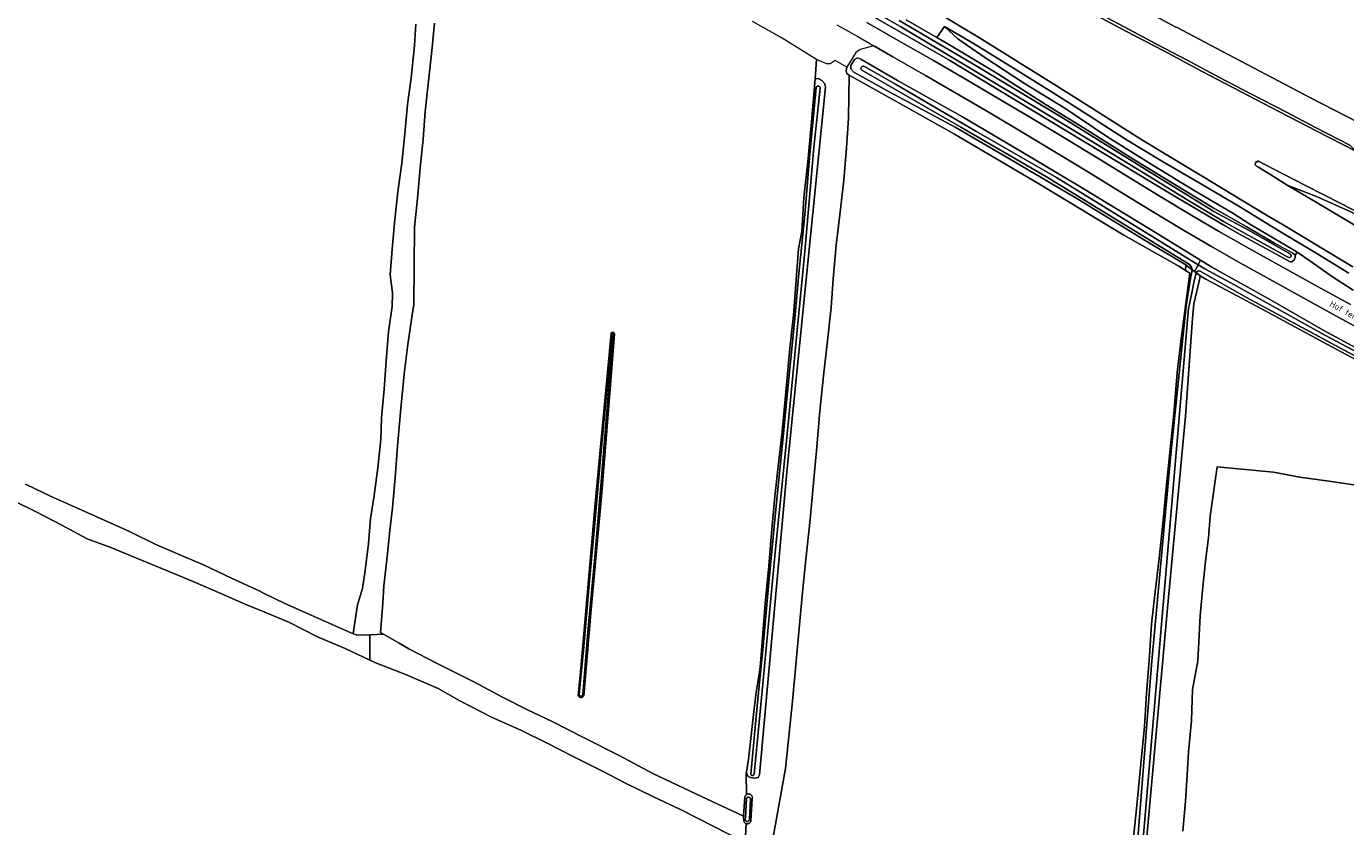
# Model space of a CAD drawing. Header units: metres. Extents: x 153919 to 160124, y 449312 to 452850.
# Tile 30 of 81: x 155430 to 155797, y 451767 to 451990. Entities that reach past the tile are written whole.
import ezdxf
from ezdxf.enums import TextEntityAlignment as Align

# ---------------------------------------------------------------- set-up
doc = ezdxf.new("R2010")
doc.units = ezdxf.units.M
for name, color, linetype, lineweight in [('B-WE-GR-BOS_LOOF-GV', 40, 'Continuous', 13), ('B-WE-GR-GRAS-GV', 60, 'Continuous', 13), ('B-WE-GR-GROENVOORZIENING-GV', 80, 'Continuous', 18), ('B-WE-GW-TALUD_KRUIN-G', 90, 'Continuous', 18), ('B-WE-OG-TERREIN_CULTUURSCHEIDING-GV', 7, 'Continuous', 18), ('B-WE-OG-TOPOGRAFIE-T18', 7, 'Continuous', 18), ('B-WE-OG-TOPOGRAFIE_WATER-GV', 130, 'Continuous', 18), ('B-WE-OG-TOPOGRAFIE_WATER_GREPPEL-GV', 160, 'Continuous', 18), ('B-WE-OG-TOPOGRAFIE_WATER_SLOOT-GV', 120, 'Continuous', 18), ('B-WE-OG-WEG-GV', 7, 'Continuous', 18), ('B-WE-VH-VERHARDING_ASFALT-GV', 252, 'Continuous', 18), ('B-WE-VH-VERHARDING_FUNDERING_ZAND-GV', 7, 'Continuous', 18), ('B-WE-VH-VERHARDING_GESLOTEN-GV', 252, 'Continuous', 18)]:
    doc.layers.add(name, color=color, linetype=linetype, lineweight=lineweight)
doc.styles.add('NLCS-ISO-M1000-T18', font='NLCS-ISO.ttf', dxfattribs={"height": 1.8})

msp = doc.modelspace()

# ---------------------------------------------------------------- linework, layer by layer
at = {"layer": 'B-WE-GR-BOS_LOOF-GV', "flags": 128}
for points in [[(155538.169, 451990.356), (155537.824, 451984.453), (155536.945, 451975.422), (155535.874, 451967.988), (155535.152, 451959.801), (155534.275, 451951.663), (155533.179, 451943.688), (155532.352, 451936), (155531.595, 451927.681), (155531.051, 451920.52), (155531.73, 451915.512), (155531.605, 451911.74), (155530.585, 451904.667), (155529.931, 451896.589), (155529.412, 451888.652), (155528.631, 451880.67), (155528.433, 451874.677), (155527.583, 451866.77), (155526.555, 451859.039), (155525.526, 451852.658), (155525.006, 451845.716), (155524.104, 451838.159), (155523.343, 451833.181), (155522.715, 451831.067), (155521.982, 451828.599), (155520.715, 451820.618), (155521.745, 451820.153), (155525.387, 451820.287), (155529.213, 451820.427), (155528.376, 451820.899), (155528.976, 451829.102), (155529.26, 451833.896), (155530.249, 451841.955), (155530.96, 451849.33), (155531.682, 451855.671), (155532.402, 451864.075), (155533.051, 451872.83), (155533.963, 451882.321), (155534.978, 451892.926), (155535.949, 451901.127), (155537.078, 451908.71), (155537.644, 451912.252), (155537.871, 451933.804), (155538.719, 451942.751), (155539.397, 451950.38), (155540.204, 451958.344), (155540.823, 451966.087), (155541.69, 451974.479), (155542.636, 451982.916), (155543.422, 451990.611)], [(155426.102, 451857.577), (155432.389, 451854.477), (155439.301, 451850.872), (155446.566, 451847.021), (155453.183, 451844.571), (155460.19, 451841.703), (155467.542, 451838.682), (155476.128, 451835.138), (155483.822, 451831.766), (155490.841, 451828.688), (155496.084, 451826.586), (155503.003, 451823.677), (155510.747, 451819.687), (155518.521, 451816.479), (155525.386, 451813.193), (155525.387, 451820.287), (155521.745, 451820.153), (155520.715, 451820.618), (155520.707, 451820.569), (155509.06, 451825.745), (155501.709, 451828.975), (155495.963, 451831.786), (155494.549, 451832.477), (155486.812, 451836.031), (155479.204, 451839.676), (155470.889, 451843.22), (155465.903, 451845.354), (155458.357, 451849.036), (155443.239, 451855.83), (155436.54, 451858.834), (155429.416, 451862.184)]]:
    msp.add_lwpolyline(points, dxfattribs=at)
msp.add_lwpolyline([(155525.386, 451813.193), (155526.731, 451812.549), (155535.567, 451809.087), (155544.448, 451805.339), (155550.62, 451801.781), (155559.339, 451797.281), (155567.446, 451793.666), (155574.787, 451790.035), (155582.045, 451786.374), (155590.076, 451782.397), (155596.677, 451778.901), (155604.411, 451775.135), (155611.952, 451771.572), (155630.023, 451762.428), (155630.276, 451767.661), (155630.107, 451767.735), (155629.935, 451767.86), (155629.793, 451768.017), (155629.687, 451768.201), (155629.623, 451768.404), (155629.602, 451768.615), (155629.57, 451769.515), (155629.582, 451769.71), (155616.215, 451775.994), (155604.295, 451781.626), (155594.922, 451786.666), (155584.955, 451791.649), (155576.177, 451796.111), (155569.36, 451799.368), (155562.325, 451802.872), (155554.601, 451807.103), (155544.181, 451812.238), (155536.277, 451816.315), (155533.559, 451817.976), (155529.213, 451820.427), (155525.387, 451820.287)], close=True, dxfattribs=at)
at = {"layer": 'B-WE-GR-GRAS-GV', "flags": 128}
for points in [[(155429.416, 451862.184), (155436.54, 451858.834), (155443.239, 451855.83), (155458.357, 451849.036), (155465.903, 451845.354), (155470.889, 451843.22), (155479.204, 451839.676), (155486.812, 451836.031), (155494.549, 451832.477), (155495.963, 451831.786), (155501.709, 451828.975), (155509.06, 451825.745), (155520.707, 451820.569), (155520.715, 451820.618), (155521.982, 451828.599), (155522.715, 451831.067), (155523.343, 451833.181), (155524.104, 451838.159), (155525.006, 451845.716), (155525.526, 451852.658), (155526.555, 451859.039), (155527.583, 451866.77), (155528.433, 451874.677), (155528.631, 451880.67), (155529.412, 451888.652), (155529.931, 451896.589), (155530.585, 451904.667), (155531.605, 451911.74), (155531.73, 451915.512), (155531.051, 451920.52), (155531.595, 451927.681), (155532.352, 451936), (155533.179, 451943.688), (155534.275, 451951.663), (155535.152, 451959.801), (155535.874, 451967.988), (155536.945, 451975.422), (155537.824, 451984.453), (155538.169, 451990.356)], [(155543.422, 451990.611), (155542.636, 451982.916), (155541.69, 451974.479), (155540.823, 451966.087), (155540.204, 451958.344), (155539.397, 451950.38), (155538.719, 451942.751), (155537.871, 451933.804), (155537.644, 451912.252), (155537.078, 451908.71), (155535.949, 451901.127), (155534.978, 451892.926), (155533.963, 451882.321), (155533.051, 451872.83), (155532.402, 451864.075), (155531.682, 451855.671), (155530.96, 451849.33), (155530.249, 451841.955), (155529.26, 451833.896), (155528.976, 451829.102), (155528.376, 451820.899), (155529.213, 451820.427), (155533.559, 451817.976), (155536.277, 451816.315), (155544.181, 451812.238), (155554.601, 451807.103), (155562.325, 451802.872), (155569.36, 451799.368), (155576.177, 451796.111), (155584.955, 451791.649), (155594.922, 451786.666), (155604.295, 451781.626), (155616.215, 451775.994), (155629.582, 451769.71), (155629.907, 451775.08), (155629.981, 451775.303), (155630.101, 451775.505), (155630.263, 451775.675), (155630.333, 451775.721), (155630.31, 451781.682), (155630.358, 451781.983), (155630.922, 451785.491), (155632.505, 451799.717), (155633.097, 451804.16), (155634.01, 451809.925), (155634.143, 451811.241), (155634.968, 451820.639), (155635.592, 451829.021), (155636.621, 451839.486), (155637.338, 451848.689), (155638.243, 451858.77), (155639.101, 451866.431), (155640.336, 451876.919), (155641.399, 451888.918), (155642.477, 451900.155), (155643.497, 451909.27), (155644.85, 451927.794), (155645.758, 451932.627), (155646.36, 451942.044), (155647.43, 451952.023), (155648.499, 451963.207), (155649.481, 451975.186), (155649.922, 451980.569), (155639.868, 451986.774), (155632.08, 451991.144)], [(155798.276, 451921.038), (155788.863, 451926.784), (155778.725, 451932.765), (155767.122, 451939.92), (155756.528, 451946.127), (155746.313, 451952.089), (155735.988, 451958.353), (155725.795, 451964.95), (155715.823, 451971.249), (155704.827, 451978.142), (155694.111, 451984.686), (155685.573, 451989.733), (155689.269, 451986.314), (155696.763, 451981.124), (155707.848, 451973.876), (155719.066, 451966.963), (155731.094, 451958.917), (155743.917, 451950.871), (155755.183, 451944.045), (155765.965, 451937.759), (155770.647, 451934.614), (155782.679, 451927.59), (155783.834, 451926.822), (155787.698, 451924.251), (155793.403, 451920.174), (155799.522, 451916.267)], [(155738.247, 451763.714), (155739.276, 451773.665), (155740.268, 451784.311), (155741.277, 451794.714), (155741.841, 451803.894), (155742.674, 451814.423), (155743.28, 451823.227), (155744.286, 451832.231), (155745.369, 451841.493), (155746.642, 451853.094), (155747.35, 451861.209), (155748.486, 451871.935), (155749.532, 451881.854), (155750.389, 451893.348), (155751.499, 451902.698), (155753.955, 451920.97), (155752.716, 451921.748), (155750.853, 451922.918), (155735.529, 451931.559), (155712.036, 451945.803), (155688.341, 451959.71), (155674.096, 451967.743), (155658.977, 451976.211), (155658.823, 451964.144), (155658.267, 451955.967), (155657.473, 451946.906), (155656.352, 451937.266), (155655.373, 451928.846), (155654.552, 451919.47), (155653.967, 451911.486), (155652.916, 451902.134), (155651.792, 451892.448), (155650.785, 451882.581), (155649.962, 451872.591), (155649.045, 451862.564), (155648.109, 451852.428), (155646.905, 451841.212), (155646.01, 451832.129), (155644.939, 451820.961), (155644.158, 451811.856), (155643.24, 451801.787), (155641.269, 451783.009), (155637.772, 451763.891)], [(155813.286, 451889.877), (155792.292, 451901.093), (155775.55, 451910.222), (155758.406, 451919.351), (155757.021, 451920.149), (155756.794, 451920.044), (155756.58, 451918.773), (155755.081, 451912.44), (155754.734, 451908.369), (155752.701, 451881.177), (155747.64, 451826.658), (155741.79, 451761.98)], [(155583.458, 451803.445), (155584.183, 451810.919), (155588.22, 451856.87), (155592.667, 451904.169)], [(155593.58, 451904.146), (155592.16, 451886.368), (155589.913, 451858.758), (155587.013, 451826.331), (155585.004, 451803.269)], [(155799.671, 451862.019), (155792.083, 451863.116), (155784.607, 451864.139), (155777.289, 451865.581), (155761.536, 451867.077), (155759.617, 451853.326), (155759.13, 451847.307), (155758.27, 451840.731), (155757.55, 451833.622), (155756.813, 451825.519), (155756.595, 451820.052), (155756.143, 451812.99), (155754.715, 451804.984), (155754.387, 451796.41), (155753.606, 451787.527), (155753.248, 451781.24), (155752.764, 451773.881), (155751.953, 451765.57)], [(155751.953, 451765.57), (155752.764, 451773.881), (155753.248, 451781.24), (155753.606, 451787.527), (155754.387, 451796.41), (155754.715, 451804.984), (155756.143, 451812.99), (155756.595, 451820.052), (155756.813, 451825.519), (155757.55, 451833.622), (155758.27, 451840.731), (155759.13, 451847.307), (155759.617, 451853.326), (155761.536, 451867.077), (155777.289, 451865.581), (155784.607, 451864.139), (155792.083, 451863.116), (155799.671, 451862.019)], [(155630.023, 451762.428), (155611.952, 451771.572), (155604.411, 451775.135), (155596.677, 451778.901), (155590.076, 451782.397), (155582.045, 451786.374), (155574.787, 451790.035), (155567.446, 451793.666), (155559.339, 451797.281), (155550.62, 451801.781), (155544.448, 451805.339), (155535.567, 451809.087), (155526.731, 451812.549), (155525.386, 451813.193), (155518.521, 451816.479), (155510.747, 451819.687), (155503.003, 451823.677), (155496.084, 451826.586), (155490.841, 451828.688), (155483.822, 451831.766), (155476.128, 451835.138), (155467.542, 451838.682), (155460.19, 451841.703), (155453.183, 451844.571), (155446.566, 451847.021), (155439.301, 451850.872), (155432.389, 451854.477), (155426.102, 451857.577)]]:
    msp.add_lwpolyline(points, dxfattribs=at)
msp.add_lwpolyline([(155685.573, 451989.733), (155683.391, 451986.641), (155687.852, 451984.031), (155700.408, 451976.574), (155704.32, 451974.029), (155713.938, 451967.922), (155724.53, 451961.395), (155737.908, 451952.991), (155748.849, 451946.261), (155760.434, 451939.218), (155769.641, 451934.021), (155777.549, 451929.401), (155782.642, 451926.562), (155783.302, 451926.067), (155783.834, 451926.822), (155782.679, 451927.59), (155770.647, 451934.614), (155765.965, 451937.759), (155755.183, 451944.045), (155743.917, 451950.871), (155731.094, 451958.917), (155719.066, 451966.963), (155707.848, 451973.876), (155696.763, 451981.124), (155689.269, 451986.314)], close=True, dxfattribs=at)
at = {"layer": 'B-WE-GR-GRAS-GV'}
for points in [[(155592.667, 451904.169, -0.8861661), (155593.58, 451904.146)], [(155585.004, 451803.269, -0.7480596), (155583.458, 451803.445)]]:
    msp.add_lwpolyline(points, format="xyb", dxfattribs=at)
at = {"layer": 'B-WE-GR-GROENVOORZIENING-GV', "flags": 128}
for points in [[(155726.339, 451994.554), (155735.601, 451989.625), (155744.627, 451984.826), (155753.365, 451980.234), (155762.033, 451975.64), (155771.176, 451970.87), (155780.687, 451965.924), (155788.794, 451961.703), (155798.583, 451956.682)], [(155800.626, 451963.188), (155787.813, 451969.795), (155775.238, 451976.324), (155762.898, 451982.87), (155751.854, 451988.668), (155750.444, 451989.423), (155749.863, 451989.642), (155738.668, 451995.665)], [(155674.905, 451991.606), (155683.391, 451986.641), (155685.573, 451989.733), (155694.111, 451984.686), (155704.827, 451978.142), (155715.823, 451971.249), (155725.795, 451964.95), (155735.988, 451958.353), (155746.313, 451952.089), (155756.528, 451946.127), (155767.122, 451939.92), (155778.725, 451932.765), (155788.863, 451926.784), (155798.276, 451921.038)], [(155799.408, 451922.801), (155789.856, 451928.508), (155779.985, 451934.429), (155775.825, 451936.926), (155768.293, 451941.446), (155757.416, 451948.001), (155747.391, 451954.06), (155741.046, 451957.877), (155737.493, 451960.072), (155732.676, 451963.147), (155726.785, 451966.867), (155716.813, 451973.151), (155706.164, 451979.821), (155695.302, 451986.543), (155686.072, 451992.177)]]:
    msp.add_lwpolyline(points, dxfattribs=at)
for points in [[(155805.073, 451935.75), (155795.825, 451940.499), (155786.407, 451945.335), (155777.182, 451950.116), (155772.929, 451952.272), (155772.783, 451952.051), (155772.472, 451951.99), (155772.251, 451951.708), (155772.169, 451951.225), (155772.453, 451950.946), (155773.067, 451950.492), (155777.238, 451947.949), (155781.096, 451945.563), (155789.234, 451942.373), (155798.817, 451938.109), (155808.577, 451933.3)], [(155781.096, 451945.563), (155786.465, 451942.406), (155795.815, 451936.812), (155805.824, 451930.833), (155808.577, 451933.3), (155798.817, 451938.109), (155789.234, 451942.373)]]:
    msp.add_lwpolyline(points, close=True, dxfattribs=at)
at = {"layer": 'B-WE-GW-TALUD_KRUIN-G', "flags": 128}
for points in [[(155798.276, 451921.038), (155788.863, 451926.784), (155778.725, 451932.765), (155767.122, 451939.92), (155756.528, 451946.127), (155746.313, 451952.089), (155735.988, 451958.353), (155725.795, 451964.95), (155715.823, 451971.249), (155704.827, 451978.142), (155694.111, 451984.686), (155685.573, 451989.733)], [(155808.577, 451933.3), (155798.817, 451938.109), (155789.234, 451942.373), (155781.096, 451945.563)]]:
    msp.add_lwpolyline(points, dxfattribs=at)
at = {"layer": 'B-WE-OG-TERREIN_CULTUURSCHEIDING-GV', "flags": 128}
msp.add_lwpolyline([(155805.605, 451903.143), (155796.32, 451908.23), (155787.4, 451913.117), (155778.055, 451918.277), (155768.102, 451923.836), (155759.783, 451928.571), (155752.002, 451933.096), (155743.113, 451938.434), (155734.257, 451943.886), (155725.727, 451949.153), (155716.802, 451954.544), (155707.718, 451960.022), (155698.696, 451965.37), (155689.531, 451970.73), (155680.255, 451976.09), (155671.184, 451981.292), (155665.865, 451984.338), (155662.02, 451983.297), (155660.815, 451982.501), (155658.319, 451978.398), (155658.16, 451977.381), (155658.345, 451976.584), (155658.977, 451976.211), (155674.096, 451967.743), (155688.341, 451959.71), (155712.036, 451945.803), (155735.529, 451931.559), (155750.853, 451922.918), (155752.716, 451921.748), (155752.845, 451923.284), (155741.073, 451930.374), (155722.891, 451941.531), (155705.307, 451951.955), (155688.565, 451961.72), (155670.329, 451971.406), (155660.308, 451976.995), (155659.485, 451977.886), (155659.433, 451978.875), (155660.433, 451980.543), (155661.356, 451981.03), (155662.23, 451980.609), (155672.486, 451974.683), (155690.583, 451964.578), (155706.968, 451954.9), (155724.202, 451944.573), (155742.722, 451933.344), (155756.892, 451924.631), (155760.042, 451922.694), (155776.435, 451913.532), (155791.317, 451904.993), (155813.997, 451892.778)], dxfattribs=at)
at = {"layer": 'B-WE-OG-TOPOGRAFIE_WATER-GV', "flags": 128}
for points in [[(155654.744, 452000.374), (155673.54, 451989.549), (155692.75, 451978.14), (155711.322, 451966.945), (155725.649, 451958.359), (155741.503, 451948.661), (155752.888, 451941.663), (155763.311, 451935.402), (155781.484, 451925.36), (155781.598, 451925.327), (155781.715, 451925.321), (155781.832, 451925.341), (155781.94, 451925.386), (155782.036, 451925.455), (155782.114, 451925.543), (155782.171, 451925.647), (155782.203, 451925.76), (155782.209, 451925.878), (155782.188, 451925.994), (155782.142, 451926.102), (155782.073, 451926.198), (155781.985, 451926.276), (155770.445, 451932.867), (155764.469, 451936.13), (155760.625, 451938.229), (155754.517, 451942.028), (155742.672, 451949.246), (155718.613, 451964.174), (155693.451, 451979.356), (155672.949, 451991.432)], [(155694.336, 451960.521), (155671.916, 451973.67), (155663.239, 451978.556)], [(155662.498, 451977.536), (155690.121, 451961.638), (155713.525, 451948.142), (155743.267, 451929.923), (155753.569, 451923.587)], [(155754.615, 451921.955), (155755.256, 451921.474), (155756.239, 451923.37), (155743.59, 451931.173), (155716.793, 451947.698), (155694.336, 451960.521)], [(155848.267, 451872.821), (155824.069, 451886.02), (155802.257, 451898.069), (155791.732, 451903.607), (155775.206, 451912.854), (155765.176, 451918.369), (155758.162, 451922.184), (155756.239, 451923.37), (155755.256, 451921.474), (155755.723, 451921.124)], [(155756.788, 451921.553), (155769.765, 451914.19), (155802.839, 451896.421), (155833.332, 451879.743), (155848.485, 451871.874)]]:
    msp.add_lwpolyline(points, dxfattribs=at)
at = {"layer": 'B-WE-OG-TOPOGRAFIE_WATER-GV'}
for points in [[(155663.239, 451978.556, 0.9303146), (155662.498, 451977.536)], [(155753.569, 451923.587, -0.2423889), (155754.615, 451921.955)], [(155755.723, 451921.124, -0.4271384), (155756.788, 451921.553)]]:
    msp.add_lwpolyline(points, format="xyb", dxfattribs=at)
at = {"layer": 'B-WE-OG-TOPOGRAFIE_WATER-GV', "flags": 128}
for points in [[(155649.824, 451972.712), (155647.94, 451953.09), (155646.607, 451937.221), (155644.851, 451919.93), (155643.799, 451908.364), (155641.709, 451886.961), (155640.485, 451874.52), (155638.279, 451852.35), (155636.367, 451832.756), (155634.89, 451816.065), (155633.368, 451800.499), (155631.575, 451781.462), (155631.595, 451781.363), (155631.635, 451781.27), (155631.696, 451781.189), (155631.773, 451781.123), (155631.862, 451781.076), (155631.96, 451781.05), (155632.061, 451781.047), (155632.161, 451781.066), (155632.253, 451781.106), (155632.335, 451781.166), (155632.401, 451781.243), (155632.448, 451781.332), (155632.475, 451781.429), (155633.402, 451791.103), (155635.105, 451808.56), (155638.433, 451844.187), (155640.843, 451867.809), (155642.154, 451880.908), (155644.549, 451906.065), (155646.663, 451927.057), (155649.17, 451955.971), (155650.92, 451972.539), (155650.918, 451972.658), (155650.891, 451972.774), (155650.84, 451972.882), (155650.767, 451972.977), (155650.675, 451973.053), (155650.569, 451973.108), (155650.454, 451973.14), (155650.334, 451973.145), (155650.216, 451973.126), (155650.106, 451973.081), (155650.007, 451973.014), (155649.925, 451972.927), (155649.863, 451972.825)], [(155755.256, 451921.474), (155754.615, 451921.955), (155754.105, 451919.4), (155753.635, 451916.639), (155752.909, 451911.923), (155748.647, 451870.538), (155743.274, 451811.943), (155740.128, 451771.824), (155735.64, 451716.806), (155735.707, 451716.666), (155735.802, 451716.544), (155735.922, 451716.445), (155736.059, 451716.373), (155736.209, 451716.333), (155736.364, 451716.325), (155736.517, 451716.35), (155736.661, 451716.407), (155736.79, 451716.494), (155736.897, 451716.606), (155736.978, 451716.738), (155753.581, 451911.2), (155754.369, 451915.067), (155755.072, 451918.4), (155755.723, 451921.124)], [(155631.193, 451768.787), (155631.516, 451774.433), (155631.508, 451774.556), (155631.475, 451774.675), (155631.418, 451774.785), (155631.339, 451774.88), (155631.242, 451774.956), (155631.131, 451775.011), (155631.011, 451775.041), (155630.888, 451775.045), (155630.766, 451775.024), (155630.652, 451774.977), (155630.55, 451774.908), (155630.464, 451774.818), (155630.399, 451774.713), (155630.358, 451774.597), (155630.087, 451769.385), (155630.003, 451768.79), (155630.036, 451768.663), (155630.095, 451768.545), (155630.179, 451768.444), (155630.283, 451768.363), (155630.402, 451768.307), (155630.531, 451768.278), (155630.663, 451768.277), (155630.791, 451768.306), (155630.911, 451768.361), (155631.015, 451768.442), (155631.099, 451768.543), (155631.16, 451768.66)]]:
    msp.add_lwpolyline(points, close=True, dxfattribs=at)
at = {"layer": 'B-WE-OG-TOPOGRAFIE_WATER_GREPPEL-GV', "flags": 128}
msp.add_lwpolyline([(155585.022, 451816.964), (155583.764, 451803.587), (155583.79, 451803.485), (155583.838, 451803.39), (155583.906, 451803.309), (155583.989, 451803.244), (155584.084, 451803.199), (155584.187, 451803.175), (155584.293, 451803.174), (155584.396, 451803.196), (155584.492, 451803.239), (155584.577, 451803.303), (155584.645, 451803.383), (155584.695, 451803.476), (155584.724, 451803.578), (155586.152, 451821.119), (155587.983, 451840.879), (155590.132, 451866.203), (155592.41, 451893.912), (155593.341, 451904.052), (155593.323, 451904.104), (155593.295, 451904.151), (155593.257, 451904.191), (155593.212, 451904.222), (155593.161, 451904.243), (155593.107, 451904.253), (155593.052, 451904.251), (155592.999, 451904.237), (155592.95, 451904.213), (155592.907, 451904.179), (155592.872, 451904.137), (155592.847, 451904.088), (155591.46, 451888.329), (155589.782, 451870.433), (155588.157, 451852.4), (155586.532, 451834.312)], close=True, dxfattribs=at)
at = {"layer": 'B-WE-OG-TOPOGRAFIE_WATER_SLOOT-GV', "flags": 128}
for points in [[(155634.105, 452010.679), (155686.543, 451980.552), (155748.703, 451943.005), (155763.866, 451934.143), (155767.984, 451931.817), (155778.166, 451926.227), (155781.895, 451924.144), (155782.335, 451924.147), (155782.994, 451924.716), (155783.27, 451925.356), (155783.302, 451926.067), (155782.642, 451926.562), (155777.549, 451929.401), (155769.641, 451934.021), (155760.434, 451939.218), (155748.849, 451946.261), (155737.908, 451952.991), (155724.53, 451961.395), (155713.938, 451967.922), (155704.32, 451974.029), (155700.408, 451976.574), (155687.852, 451984.031), (155683.391, 451986.641), (155674.905, 451991.606)], [(155672.949, 451991.432), (155693.451, 451979.356), (155718.613, 451964.174), (155742.672, 451949.246), (155754.517, 451942.028), (155760.625, 451938.229), (155764.469, 451936.13), (155770.445, 451932.867), (155781.985, 451926.276), (155782.073, 451926.198), (155782.142, 451926.102), (155782.188, 451925.994), (155782.209, 451925.878), (155782.203, 451925.76), (155782.171, 451925.647), (155782.114, 451925.543), (155782.036, 451925.455), (155781.94, 451925.386), (155781.832, 451925.341), (155781.715, 451925.321), (155781.598, 451925.327), (155781.484, 451925.36), (155763.311, 451935.402), (155752.888, 451941.663), (155741.503, 451948.661), (155725.649, 451958.359), (155711.322, 451966.945), (155692.75, 451978.14), (155673.54, 451989.549), (155654.744, 452000.374)], [(155663.239, 451978.556), (155671.916, 451973.67), (155694.336, 451960.521), (155716.793, 451947.698), (155743.59, 451931.173), (155756.239, 451923.37), (155756.892, 451924.631), (155742.722, 451933.344), (155724.202, 451944.573), (155706.968, 451954.9), (155690.583, 451964.578), (155672.486, 451974.683), (155662.23, 451980.609), (155661.356, 451981.03), (155660.433, 451980.543), (155659.433, 451978.875), (155659.485, 451977.886), (155660.308, 451976.995), (155670.329, 451971.406), (155688.565, 451961.72), (155705.307, 451951.955), (155722.891, 451941.531), (155741.073, 451930.374), (155752.845, 451923.284), (155754.615, 451921.955)], [(155753.569, 451923.587), (155743.267, 451929.923), (155713.525, 451948.142), (155690.121, 451961.638), (155662.498, 451977.536)], [(155735.64, 451716.806), (155740.128, 451771.824), (155743.274, 451811.943), (155748.647, 451870.538), (155752.909, 451911.923), (155753.635, 451916.639), (155754.105, 451919.4), (155754.615, 451921.955), (155752.845, 451923.284), (155752.716, 451921.748), (155753.955, 451920.97), (155751.499, 451902.698), (155750.389, 451893.348), (155749.532, 451881.854), (155748.486, 451871.935), (155747.35, 451861.209), (155746.642, 451853.094), (155745.369, 451841.493), (155744.286, 451832.231), (155743.28, 451823.227), (155742.674, 451814.423), (155741.841, 451803.894), (155741.277, 451794.714), (155740.268, 451784.311), (155739.276, 451773.665), (155738.247, 451763.714)], [(155813.997, 451892.778), (155791.317, 451904.993), (155776.435, 451913.532), (155760.042, 451922.694), (155756.892, 451924.631), (155756.239, 451923.37), (155758.162, 451922.184), (155765.176, 451918.369), (155775.206, 451912.854), (155791.732, 451903.607), (155802.257, 451898.069)], [(155741.79, 451761.98), (155747.64, 451826.658), (155752.701, 451881.177), (155754.734, 451908.369), (155755.081, 451912.44), (155756.58, 451918.773), (155756.794, 451920.044), (155757.021, 451920.149), (155755.723, 451921.124), (155755.072, 451918.4), (155754.369, 451915.067), (155753.581, 451911.2), (155736.978, 451716.738)], [(155755.723, 451921.124), (155757.021, 451920.149), (155758.406, 451919.351), (155775.55, 451910.222), (155792.292, 451901.093), (155813.286, 451889.877)], [(155848.485, 451871.874), (155833.332, 451879.743), (155802.839, 451896.421), (155769.765, 451914.19), (155756.788, 451921.553)], [(155592.667, 451904.169), (155588.22, 451856.87), (155584.183, 451810.919), (155583.458, 451803.445)], [(155585.004, 451803.269), (155587.013, 451826.331), (155589.913, 451858.758), (155592.16, 451886.368), (155593.58, 451904.146)]]:
    msp.add_lwpolyline(points, dxfattribs=at)
at = {"layer": 'B-WE-OG-TOPOGRAFIE_WATER_SLOOT-GV'}
for points in [[(155662.498, 451977.536, -0.9303146), (155663.239, 451978.556)], [(155754.615, 451921.955, 0.2423889), (155753.569, 451923.587)], [(155756.788, 451921.553, 0.4271384), (155755.723, 451921.124)], [(155593.58, 451904.146, 0.8861661), (155592.667, 451904.169)], [(155583.458, 451803.445, 0.7480596), (155585.004, 451803.269)]]:
    msp.add_lwpolyline(points, format="xyb", dxfattribs=at)
at = {"layer": 'B-WE-OG-TOPOGRAFIE_WATER_SLOOT-GV', "flags": 128}
for points in [[(155649.481, 451975.186), (155648.499, 451963.207), (155647.43, 451952.023), (155646.36, 451942.044), (155645.758, 451932.627), (155644.85, 451927.794), (155643.497, 451909.27), (155642.477, 451900.155), (155641.399, 451888.918), (155640.336, 451876.919), (155639.101, 451866.431), (155638.243, 451858.77), (155637.338, 451848.689), (155636.621, 451839.486), (155635.592, 451829.021), (155634.968, 451820.639), (155634.143, 451811.241), (155634.01, 451809.925), (155633.097, 451804.16), (155632.505, 451799.717), (155630.922, 451785.491), (155630.358, 451781.983), (155630.414, 451781.804), (155630.606, 451781.197), (155630.862, 451780.814), (155631.48, 451780.478), (155631.969, 451780.389), (155632.702, 451780.36), (155633.581, 451780.506), (155634.02, 451781.297), (155641.695, 451866.632), (155652.384, 451972.803), (155652.211, 451973.725), (155651.346, 451974.705), (155650.581, 451975.107), (155649.73, 451975.201)], [(155633.368, 451800.499), (155634.89, 451816.065), (155636.367, 451832.756), (155638.279, 451852.35), (155640.485, 451874.52), (155641.709, 451886.961), (155643.799, 451908.364), (155644.851, 451919.93), (155646.607, 451937.221), (155647.94, 451953.09), (155649.824, 451972.712), (155649.863, 451972.825), (155649.925, 451972.927), (155650.007, 451973.014), (155650.106, 451973.081), (155650.216, 451973.126), (155650.334, 451973.145), (155650.454, 451973.14), (155650.569, 451973.108), (155650.675, 451973.053), (155650.767, 451972.977), (155650.84, 451972.882), (155650.891, 451972.774), (155650.918, 451972.658), (155650.92, 451972.539), (155649.17, 451955.971), (155646.663, 451927.057), (155644.549, 451906.065), (155642.154, 451880.908), (155640.843, 451867.809), (155638.433, 451844.187), (155635.105, 451808.56), (155633.402, 451791.103), (155632.475, 451781.429), (155632.448, 451781.332), (155632.401, 451781.243), (155632.335, 451781.166), (155632.253, 451781.106), (155632.161, 451781.066), (155632.061, 451781.047), (155631.96, 451781.05), (155631.862, 451781.076), (155631.773, 451781.123), (155631.696, 451781.189), (155631.635, 451781.27), (155631.595, 451781.363), (155631.575, 451781.462)], [(155584.724, 451803.578), (155584.695, 451803.476), (155584.645, 451803.383), (155584.577, 451803.303), (155584.492, 451803.239), (155584.396, 451803.196), (155584.293, 451803.174), (155584.187, 451803.175), (155584.084, 451803.199), (155583.989, 451803.244), (155583.906, 451803.309), (155583.838, 451803.39), (155583.79, 451803.485), (155583.764, 451803.587), (155585.022, 451816.964), (155586.532, 451834.312), (155588.157, 451852.4), (155589.782, 451870.433), (155591.46, 451888.329), (155592.847, 451904.088), (155592.872, 451904.137), (155592.907, 451904.179), (155592.95, 451904.213), (155592.999, 451904.237), (155593.052, 451904.251), (155593.107, 451904.253), (155593.161, 451904.243), (155593.212, 451904.222), (155593.257, 451904.191), (155593.295, 451904.151), (155593.323, 451904.104), (155593.341, 451904.052), (155592.41, 451893.912), (155590.132, 451866.203), (155587.983, 451840.879), (155586.152, 451821.119)], [(155630.276, 451767.661), (155630.301, 451767.65), (155630.508, 451767.606), (155630.721, 451767.608), (155630.928, 451767.654), (155631.121, 451767.742), (155631.291, 451767.868), (155631.431, 451768.028), (155631.534, 451768.213), (155631.596, 451768.416), (155631.997, 451774.688), (155632.01, 451774.923), (155631.97, 451775.154), (155631.881, 451775.371), (155631.746, 451775.564), (155631.572, 451775.722), (155631.368, 451775.838), (155631.144, 451775.906), (155630.91, 451775.924), (155630.677, 451775.889), (155630.458, 451775.805), (155630.333, 451775.721), (155630.263, 451775.675), (155630.101, 451775.505), (155629.981, 451775.303), (155629.907, 451775.08), (155629.582, 451769.71), (155629.57, 451769.515), (155629.602, 451768.615), (155629.623, 451768.404), (155629.687, 451768.201), (155629.793, 451768.017), (155629.935, 451767.86), (155630.107, 451767.735)], [(155630.087, 451769.385), (155630.358, 451774.597), (155630.399, 451774.713), (155630.464, 451774.818), (155630.55, 451774.908), (155630.652, 451774.977), (155630.766, 451775.024), (155630.888, 451775.045), (155631.011, 451775.041), (155631.131, 451775.011), (155631.242, 451774.956), (155631.339, 451774.88), (155631.418, 451774.785), (155631.475, 451774.675), (155631.508, 451774.556), (155631.516, 451774.433), (155631.193, 451768.787), (155631.16, 451768.66), (155631.099, 451768.543), (155631.015, 451768.442), (155630.911, 451768.361), (155630.791, 451768.306), (155630.663, 451768.277), (155630.531, 451768.278), (155630.402, 451768.307), (155630.283, 451768.363), (155630.179, 451768.444), (155630.095, 451768.545), (155630.036, 451768.663), (155630.003, 451768.79)]]:
    msp.add_lwpolyline(points, close=True, dxfattribs=at)
at = {"layer": 'B-WE-OG-WEG-GV', "flags": 128}
for points in [[(155799.522, 451916.267), (155793.403, 451920.174), (155787.698, 451924.251), (155783.834, 451926.822), (155783.302, 451926.067), (155783.27, 451925.356), (155782.994, 451924.716), (155782.335, 451924.147), (155781.895, 451924.144), (155778.166, 451926.227), (155767.984, 451931.817), (155763.866, 451934.143), (155748.703, 451943.005), (155686.543, 451980.552), (155634.105, 452010.679), (155562.186, 452050.546), (155510.426, 452078.861), (155430.239, 452120.88), (155382.784, 452145.23)], [(155663.954, 451990.835), (155673.261, 451985.495), (155682.509, 451980.206), (155691.636, 451974.912), (155700.754, 451969.595), (155709.554, 451964.378), (155718.372, 451959.074), (155727.407, 451953.585), (155736.323, 451948.114), (155745.376, 451942.557), (155754.502, 451937.061), (155761.983, 451932.698), (155771.134, 451927.467), (155780.334, 451922.354), (155789.488, 451917.313), (155798.697, 451912.266)]]:
    msp.add_lwpolyline(points, dxfattribs=at)
at = {"layer": 'B-WE-VH-VERHARDING_ASFALT-GV', "flags": 128}
for points in [[(155655.573, 451990.215), (155661.368, 451986.912), (155665.865, 451984.338), (155671.184, 451981.292), (155680.255, 451976.09), (155689.531, 451970.73), (155698.696, 451965.37), (155707.718, 451960.022), (155716.802, 451954.544), (155725.727, 451949.153), (155734.257, 451943.886), (155743.113, 451938.434), (155752.002, 451933.096), (155759.783, 451928.571), (155768.102, 451923.836), (155778.055, 451918.277), (155787.4, 451913.117), (155796.32, 451908.23), (155805.605, 451903.143)], [(155798.697, 451912.266), (155789.488, 451917.313), (155780.334, 451922.354), (155771.134, 451927.467), (155761.983, 451932.698), (155754.502, 451937.061), (155745.376, 451942.557), (155736.323, 451948.114), (155727.407, 451953.585), (155718.372, 451959.074), (155709.554, 451964.378), (155700.754, 451969.595), (155691.636, 451974.912), (155682.509, 451980.206), (155673.261, 451985.495), (155663.954, 451990.835)]]:
    msp.add_lwpolyline(points, dxfattribs=at)
at = {"layer": 'B-WE-VH-VERHARDING_FUNDERING_ZAND-GV', "flags": 128}
msp.add_lwpolyline([(155637.772, 451763.891), (155641.269, 451783.009), (155643.24, 451801.787), (155644.158, 451811.856), (155644.939, 451820.961), (155646.01, 451832.129), (155646.905, 451841.212), (155648.109, 451852.428), (155649.045, 451862.564), (155649.962, 451872.591), (155650.785, 451882.581), (155651.792, 451892.448), (155652.916, 451902.134), (155653.967, 451911.486), (155654.552, 451919.47), (155655.373, 451928.846), (155656.352, 451937.266), (155657.473, 451946.906), (155658.267, 451955.967), (155658.823, 451964.144), (155658.977, 451976.211), (155658.345, 451976.584), (155658.16, 451977.381), (155658.319, 451978.398), (155655.043, 451980.257), (155653.739, 451979.318), (155652.754, 451979.318), (155649.922, 451980.569), (155649.481, 451975.186), (155649.73, 451975.201), (155650.581, 451975.107), (155651.346, 451974.705), (155652.211, 451973.725), (155652.384, 451972.803), (155641.695, 451866.632), (155634.02, 451781.297), (155633.581, 451780.506), (155632.702, 451780.36), (155631.969, 451780.389), (155631.48, 451780.478), (155630.862, 451780.814), (155630.606, 451781.197), (155630.414, 451781.804), (155630.358, 451781.983), (155630.31, 451781.682), (155630.333, 451775.721), (155630.458, 451775.805), (155630.677, 451775.889), (155630.91, 451775.924), (155631.144, 451775.906), (155631.368, 451775.838), (155631.572, 451775.722), (155631.746, 451775.564), (155631.881, 451775.371), (155631.97, 451775.154), (155632.01, 451774.923), (155631.997, 451774.688), (155631.596, 451768.416), (155631.534, 451768.213), (155631.431, 451768.028), (155631.291, 451767.868), (155631.121, 451767.742), (155630.928, 451767.654), (155630.721, 451767.608), (155630.508, 451767.606), (155630.301, 451767.65), (155630.276, 451767.661), (155630.023, 451762.428)], dxfattribs=at)
at = {"layer": 'B-WE-VH-VERHARDING_GESLOTEN-GV', "flags": 128}
msp.add_lwpolyline([(155798.583, 451956.682), (155788.794, 451961.703), (155780.687, 451965.924), (155771.176, 451970.87), (155762.033, 451975.64), (155753.365, 451980.234), (155744.627, 451984.826), (155735.601, 451989.625), (155726.339, 451994.554), (155716.845, 451999.587), (155716.669, 451999.214), (155716.482, 451998.906), (155725.291, 451994.218), (155736.076, 451988.46), (155746.687, 451982.909), (155757.428, 451977.226), (155768.109, 451971.622), (155778.795, 451966.074), (155789.355, 451960.588), (155800.178, 451954.981)], close=True, dxfattribs=at)
for points in [[(155800.178, 451954.981), (155789.355, 451960.588), (155778.795, 451966.074), (155768.109, 451971.622), (155757.428, 451977.226), (155746.687, 451982.909), (155736.076, 451988.46), (155725.291, 451994.218)], [(155738.668, 451995.665), (155749.863, 451989.642), (155750.444, 451989.423), (155751.854, 451988.668), (155762.898, 451982.87), (155775.238, 451976.324), (155787.813, 451969.795), (155800.626, 451963.188)], [(155686.072, 451992.177), (155695.302, 451986.543), (155706.164, 451979.821), (155716.813, 451973.151), (155726.785, 451966.867), (155732.676, 451963.147), (155737.493, 451960.072), (155741.046, 451957.877), (155747.391, 451954.06), (155757.416, 451948.001), (155768.293, 451941.446), (155775.825, 451936.926), (155779.985, 451934.429), (155789.856, 451928.508), (155799.408, 451922.801)], [(155805.824, 451930.833), (155795.815, 451936.812), (155786.465, 451942.406), (155781.096, 451945.563), (155777.238, 451947.949), (155773.067, 451950.492), (155772.453, 451950.946), (155772.169, 451951.225), (155772.251, 451951.708), (155772.472, 451951.99), (155772.783, 451952.051), (155772.929, 451952.272), (155777.182, 451950.116), (155786.407, 451945.335), (155795.825, 451940.499), (155805.073, 451935.75)]]:
    msp.add_lwpolyline(points, dxfattribs=at)

# ---------------------------------------------------------------- texts
at = {"layer": 'B-WE-OG-TOPOGRAFIE-T18', "style": 'NLCS-ISO-M1000-T18'}
msp.add_text('Hof ter Heideweg', height=1.8, rotation=331, dxfattribs=at).set_placement((155801.363, 451907.845), align=Align.MIDDLE)

doc.saveas('drawing.dxf')
